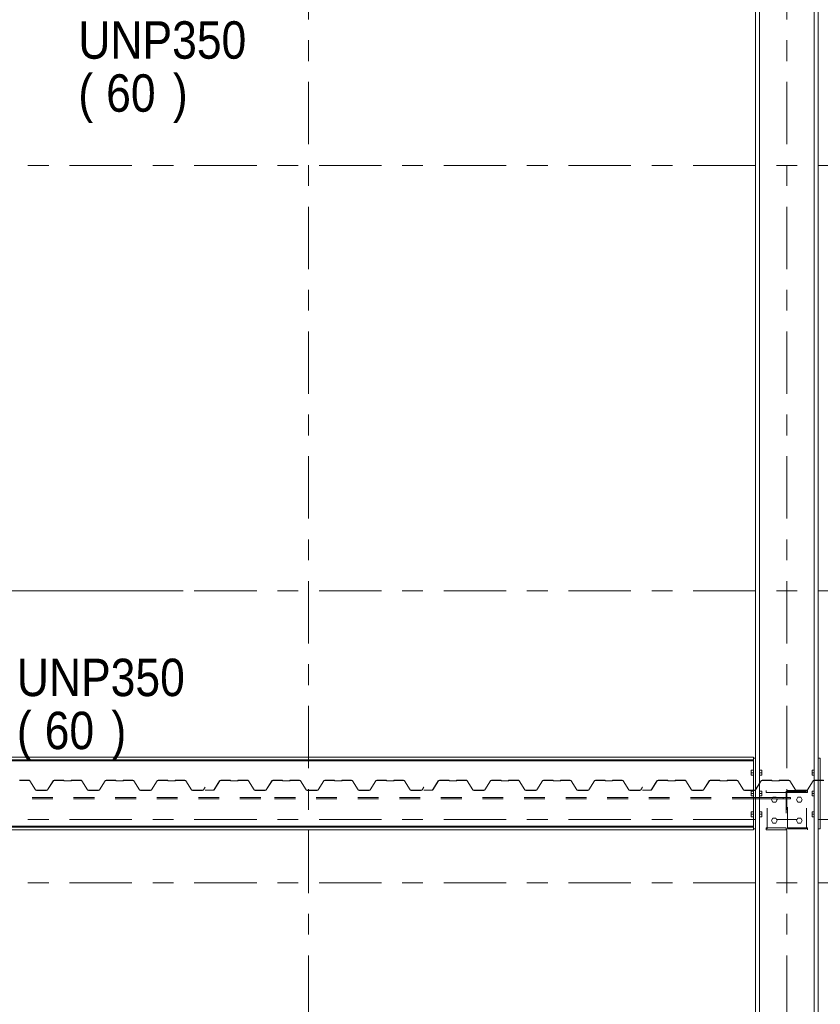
# Model space of a CAD drawing. Header units: millimetres. Extents: x -923 to -82, y -1402 to -808.
# Tile 34 of 109: x -649 to -611, y -1266 to -1219. Entities that reach past the tile are written whole.
import ezdxf

# ---------------------------------------------------------------- set-up
doc = ezdxf.new("R2010")
doc.units = ezdxf.units.MM
for name, pattern in [('XKITLINE00', [0]), ('XKITLINE01', [4, 1, -1, 1, -1]), ('XKITLINE03', [6, 3, -1, 1, -1])]:
    doc.linetypes.add(name, pattern=pattern)
for name, color, linetype, lineweight in [('Bout', 3, 'Continuous', 0), ('Onderdeel', 2, 'Continuous', 0), ('Onderdeel label', 2, 'Continuous', 0), ('Stramien', 4, 'Continuous', 0)]:
    doc.layers.add(name, color=color, linetype=linetype, lineweight=lineweight)
doc.styles.add('ARIAL', font='arial.ttf')

msp = doc.modelspace()

# ---------------------------------------------------------------- linework, layer by layer
at = {"layer": 'Bout', "linetype": 'XKITLINE00', "lineweight": 0}
for p, q in [((-614.024, -1254.836), (-614.024, -1255.076)), ((-614.024, -1254.836), (-613.924, -1254.836)), ((-614.024, -1254.956), (-613.924, -1254.956)), ((-613.824, -1254.876), (-613.814, -1254.876)), ((-613.624, -1254.836), (-613.524, -1254.836)), ((-613.624, -1254.956), (-613.524, -1254.956)), ((-613.524, -1254.836), (-613.524, -1255.076)), ((-611.104, -1254.836), (-611.004, -1254.836)), ((-611.104, -1254.836), (-611.104, -1255.076)), ((-611.104, -1254.956), (-611.004, -1254.956)), ((-610.814, -1254.876), (-610.804, -1254.876)), ((-614.024, -1255.076), (-613.924, -1255.076)), ((-613.824, -1255.036), (-613.814, -1255.036)), ((-613.624, -1255.076), (-613.524, -1255.076)), ((-611.104, -1255.076), (-611.004, -1255.076)), ((-610.814, -1255.036), (-610.804, -1255.036)), ((-614.024, -1255.836), (-614.024, -1256.076)), ((-614.024, -1255.836), (-613.924, -1255.836)), ((-613.824, -1255.876), (-613.814, -1255.876)), ((-613.624, -1255.836), (-613.524, -1255.836)), ((-613.524, -1255.836), (-613.524, -1256.076)), ((-611.104, -1255.836), (-611.004, -1255.836)), ((-611.104, -1255.836), (-611.104, -1256.076)), ((-610.814, -1255.876), (-610.804, -1255.876)), ((-614.024, -1255.956), (-613.924, -1255.956)), ((-614.024, -1256.076), (-613.924, -1256.076)), ((-613.824, -1256.036), (-613.814, -1256.036)), ((-613.624, -1255.956), (-613.524, -1255.956)), ((-613.624, -1256.076), (-613.524, -1256.076)), ((-613.053, -1256.256), (-612.984, -1256.136)), ((-612.984, -1256.376), (-613.053, -1256.256)), ((-612.984, -1256.136), (-612.845, -1256.136)), ((-612.845, -1256.376), (-612.984, -1256.376)), ((-612.833, -1256.156), (-612.845, -1256.136)), ((-612.776, -1256.256), (-612.845, -1256.376)), ((-612.776, -1256.256), (-612.805, -1256.206)), ((-611.853, -1256.256), (-611.784, -1256.136)), ((-611.784, -1256.376), (-611.853, -1256.256)), ((-611.784, -1256.136), (-611.645, -1256.136)), ((-611.645, -1256.376), (-611.784, -1256.376)), ((-611.645, -1256.136), (-611.576, -1256.256)), ((-611.576, -1256.256), (-611.645, -1256.376)), ((-611.104, -1255.956), (-611.004, -1255.956)), ((-611.104, -1256.076), (-611.004, -1256.076)), ((-610.814, -1256.036), (-610.804, -1256.036)), ((-614.024, -1256.836), (-614.024, -1257.076)), ((-614.024, -1256.836), (-613.924, -1256.836)), ((-613.824, -1256.876), (-613.814, -1256.876)), ((-613.624, -1256.836), (-613.524, -1256.836)), ((-613.524, -1256.836), (-613.524, -1257.076)), ((-611.104, -1256.836), (-611.004, -1256.836)), ((-611.104, -1256.836), (-611.104, -1257.076)), ((-610.814, -1256.876), (-610.804, -1256.876)), ((-614.024, -1256.956), (-613.924, -1256.956)), ((-614.024, -1257.076), (-613.924, -1257.076)), ((-613.824, -1257.036), (-613.814, -1257.036)), ((-613.624, -1256.956), (-613.524, -1256.956)), ((-613.624, -1257.076), (-613.524, -1257.076)), ((-613.053, -1257.256), (-612.984, -1257.136)), ((-612.984, -1257.376), (-613.053, -1257.256)), ((-612.984, -1257.136), (-612.845, -1257.136)), ((-612.845, -1257.136), (-612.776, -1257.256)), ((-612.776, -1257.256), (-612.845, -1257.376)), ((-611.853, -1257.256), (-611.784, -1257.136)), ((-611.784, -1257.376), (-611.853, -1257.256)), ((-611.784, -1257.136), (-611.645, -1257.136)), ((-611.645, -1257.136), (-611.576, -1257.256)), ((-611.576, -1257.256), (-611.645, -1257.376)), ((-611.104, -1256.956), (-611.004, -1256.956)), ((-611.104, -1257.076), (-611.004, -1257.076)), ((-610.814, -1257.036), (-610.804, -1257.036)), ((-612.845, -1257.376), (-612.984, -1257.376)), ((-611.645, -1257.376), (-611.784, -1257.376))]:
    msp.add_line(p, q, dxfattribs=at)
at = {"layer": 'Onderdeel', "linetype": 'XKITLINE00', "lineweight": 0}
for p, q in [((-613.814, -1296.806), (-613.814, -1215.706)), ((-613.624, -1215.706), (-613.624, -1296.806)), ((-611.004, -1296.806), (-611.004, -1215.706)), ((-610.814, -1215.706), (-610.814, -1296.806)), ((-613.924, -1254.206), (-660.704, -1254.206)), ((-660.704, -1254.341), (-613.924, -1254.341)), ((-660.704, -1254.384), (-613.924, -1254.384)), ((-613.924, -1254.206), (-613.924, -1254.256)), ((-613.924, -1257.656), (-613.924, -1254.256)), ((-613.924, -1254.256), (-613.824, -1254.256)), ((-613.824, -1257.656), (-613.824, -1254.256)), ((-610.804, -1257.656), (-610.804, -1254.256)), ((-610.704, -1254.256), (-610.804, -1254.256)), ((-610.704, -1257.656), (-610.704, -1254.256)), ((-610.804, -1255.321), (-610.814, -1255.321)), ((-610.804, -1255.33), (-610.814, -1255.33)), ((-613.814, -1255.76), (-613.824, -1255.775)), ((-613.818, -1255.779), (-613.824, -1255.785)), ((-613.818, -1255.779), (-613.814, -1255.773)), ((-613.924, -1256.156), (-613.952, -1256.156)), ((-613.924, -1256.206), (-613.952, -1256.206)), ((-613.814, -1256.156), (-613.824, -1256.156)), ((-613.814, -1256.206), (-613.824, -1256.206)), ((-612.995, -1256.156), (-613.109, -1256.156)), ((-613.024, -1256.206), (-613.109, -1256.206)), ((-612.341, -1256.156), (-612.905, -1256.156)), ((-612.341, -1256.206), (-612.905, -1256.206)), ((-612.491, -1256.206), (-612.491, -1256.156)), ((-660.704, -1257.528), (-613.924, -1257.528)), ((-660.704, -1257.571), (-613.924, -1257.571)), ((-660.704, -1257.706), (-613.924, -1257.706)), ((-613.924, -1257.656), (-613.824, -1257.656)), ((-613.924, -1257.656), (-613.924, -1257.706)), ((-610.704, -1257.656), (-610.804, -1257.656))]:
    msp.add_line(p, q, dxfattribs=at)
at = {"layer": 'Onderdeel', "linetype": 'XKITLINE01', "lineweight": 0}
for p, q in [((-613.924, -1254.256), (-613.924, -1257.656)), ((-648.764, -1255.321), (-649.227, -1255.321)), ((-649.227, -1255.329), (-648.764, -1255.329)), ((-648.74, -1255.328), (-648.764, -1255.321)), ((-648.764, -1255.329), (-648.744, -1255.334)), ((-648.744, -1255.334), (-648.728, -1255.349)), ((-648.722, -1255.345), (-648.74, -1255.328)), ((-648.728, -1255.349), (-648.453, -1255.779)), ((-648.446, -1255.775), (-648.722, -1255.345)), ((-647.601, -1255.345), (-647.877, -1255.775)), ((-647.871, -1255.779), (-647.595, -1255.349)), ((-647.583, -1255.328), (-647.601, -1255.345)), ((-647.595, -1255.349), (-647.58, -1255.334)), ((-647.559, -1255.321), (-647.583, -1255.328)), ((-647.58, -1255.334), (-647.559, -1255.329)), ((-647.097, -1255.321), (-647.559, -1255.321)), ((-647.559, -1255.329), (-647.094, -1255.331)), ((-647.09, -1255.324), (-647.097, -1255.321)), ((-647.094, -1255.331), (-647.089, -1255.344)), ((-647.087, -1255.331), (-647.09, -1255.324)), ((-647.089, -1255.344), (-647.077, -1255.349)), ((-647.084, -1255.338), (-647.087, -1255.331)), ((-647.077, -1255.341), (-647.084, -1255.338)), ((-646.747, -1255.341), (-647.077, -1255.341)), ((-647.077, -1255.349), (-646.747, -1255.349)), ((-646.74, -1255.338), (-646.747, -1255.341)), ((-646.747, -1255.349), (-646.734, -1255.344)), ((-646.737, -1255.331), (-646.74, -1255.338)), ((-646.734, -1255.324), (-646.737, -1255.331)), ((-646.727, -1255.321), (-646.734, -1255.324)), ((-646.734, -1255.344), (-646.727, -1255.329)), ((-646.264, -1255.321), (-646.727, -1255.321)), ((-646.727, -1255.329), (-646.264, -1255.329)), ((-646.24, -1255.328), (-646.264, -1255.321)), ((-646.264, -1255.329), (-646.244, -1255.334)), ((-646.244, -1255.334), (-646.228, -1255.349)), ((-646.222, -1255.345), (-646.24, -1255.328)), ((-646.228, -1255.349), (-645.953, -1255.779)), ((-645.946, -1255.775), (-646.222, -1255.345)), ((-645.101, -1255.345), (-645.377, -1255.775)), ((-645.371, -1255.779), (-645.095, -1255.349)), ((-645.083, -1255.328), (-645.101, -1255.345)), ((-645.095, -1255.349), (-645.08, -1255.334)), ((-645.059, -1255.321), (-645.083, -1255.328)), ((-645.08, -1255.334), (-645.059, -1255.329)), ((-644.597, -1255.321), (-645.059, -1255.321)), ((-645.059, -1255.329), (-644.594, -1255.331)), ((-644.59, -1255.324), (-644.597, -1255.321)), ((-644.594, -1255.331), (-644.589, -1255.344)), ((-644.587, -1255.331), (-644.59, -1255.324)), ((-644.589, -1255.344), (-644.577, -1255.349)), ((-644.584, -1255.338), (-644.587, -1255.331)), ((-644.577, -1255.341), (-644.584, -1255.338)), ((-644.247, -1255.341), (-644.577, -1255.341)), ((-644.577, -1255.349), (-644.247, -1255.349)), ((-644.24, -1255.338), (-644.247, -1255.341)), ((-644.247, -1255.349), (-644.234, -1255.344)), ((-644.237, -1255.331), (-644.24, -1255.338)), ((-644.234, -1255.324), (-644.237, -1255.331)), ((-644.227, -1255.321), (-644.234, -1255.324)), ((-644.234, -1255.344), (-644.227, -1255.329)), ((-643.764, -1255.321), (-644.227, -1255.321)), ((-644.227, -1255.329), (-643.764, -1255.329)), ((-643.74, -1255.328), (-643.764, -1255.321)), ((-643.764, -1255.329), (-643.744, -1255.334)), ((-643.744, -1255.334), (-643.728, -1255.349)), ((-643.722, -1255.345), (-643.74, -1255.328)), ((-643.728, -1255.349), (-643.453, -1255.779)), ((-643.446, -1255.775), (-643.722, -1255.345)), ((-642.601, -1255.345), (-642.877, -1255.775)), ((-642.871, -1255.779), (-642.595, -1255.349)), ((-642.583, -1255.328), (-642.601, -1255.345)), ((-642.595, -1255.349), (-642.58, -1255.334)), ((-642.559, -1255.321), (-642.583, -1255.328)), ((-642.58, -1255.334), (-642.559, -1255.329)), ((-642.097, -1255.321), (-642.559, -1255.321)), ((-642.559, -1255.329), (-642.094, -1255.331)), ((-642.09, -1255.324), (-642.097, -1255.321)), ((-642.094, -1255.331), (-642.089, -1255.344)), ((-642.087, -1255.331), (-642.09, -1255.324)), ((-642.089, -1255.344), (-642.077, -1255.349)), ((-642.084, -1255.338), (-642.087, -1255.331)), ((-642.077, -1255.341), (-642.084, -1255.338)), ((-641.747, -1255.341), (-642.077, -1255.341)), ((-642.077, -1255.349), (-641.747, -1255.349)), ((-641.74, -1255.338), (-641.747, -1255.341)), ((-641.747, -1255.349), (-641.734, -1255.344)), ((-641.737, -1255.331), (-641.74, -1255.338)), ((-641.734, -1255.324), (-641.737, -1255.331)), ((-641.727, -1255.321), (-641.734, -1255.324)), ((-641.734, -1255.344), (-641.727, -1255.329)), ((-641.264, -1255.321), (-641.727, -1255.321)), ((-641.727, -1255.329), (-641.264, -1255.329)), ((-641.24, -1255.328), (-641.264, -1255.321)), ((-641.264, -1255.329), (-641.244, -1255.334)), ((-641.244, -1255.334), (-641.228, -1255.349)), ((-641.222, -1255.345), (-641.24, -1255.328)), ((-641.228, -1255.349), (-640.953, -1255.779)), ((-640.946, -1255.775), (-641.222, -1255.345)), ((-639.595, -1255.349), (-639.863, -1255.768)), ((-639.857, -1255.772), (-639.589, -1255.353)), ((-639.574, -1255.329), (-639.595, -1255.349)), ((-639.589, -1255.353), (-639.57, -1255.335)), ((-639.546, -1255.321), (-639.574, -1255.329)), ((-639.57, -1255.335), (-639.546, -1255.329)), ((-639.079, -1255.321), (-639.546, -1255.321)), ((-639.546, -1255.329), (-639.077, -1255.331)), ((-639.072, -1255.324), (-639.079, -1255.321)), ((-639.077, -1255.331), (-639.071, -1255.344)), ((-639.069, -1255.331), (-639.072, -1255.324)), ((-639.071, -1255.344), (-639.059, -1255.349)), ((-639.066, -1255.338), (-639.069, -1255.331)), ((-639.059, -1255.341), (-639.066, -1255.338)), ((-638.729, -1255.341), (-639.059, -1255.341)), ((-639.059, -1255.349), (-638.729, -1255.349)), ((-638.722, -1255.338), (-638.729, -1255.341)), ((-638.729, -1255.349), (-638.717, -1255.344)), ((-638.719, -1255.331), (-638.722, -1255.338)), ((-638.716, -1255.324), (-638.719, -1255.331)), ((-638.717, -1255.344), (-638.709, -1255.329)), ((-638.709, -1255.321), (-638.716, -1255.324)), ((-638.247, -1255.321), (-638.709, -1255.321)), ((-638.709, -1255.329), (-638.247, -1255.329)), ((-638.223, -1255.328), (-638.247, -1255.321)), ((-638.247, -1255.329), (-638.226, -1255.334)), ((-638.226, -1255.334), (-638.211, -1255.349)), ((-638.204, -1255.345), (-638.223, -1255.328)), ((-638.211, -1255.349), (-637.935, -1255.779)), ((-637.929, -1255.775), (-638.204, -1255.345)), ((-637.084, -1255.345), (-637.359, -1255.775)), ((-637.353, -1255.779), (-637.077, -1255.349)), ((-637.066, -1255.328), (-637.084, -1255.345)), ((-637.077, -1255.349), (-637.062, -1255.334)), ((-637.041, -1255.321), (-637.066, -1255.328)), ((-637.062, -1255.334), (-637.041, -1255.329)), ((-636.579, -1255.321), (-637.041, -1255.321)), ((-637.041, -1255.329), (-636.577, -1255.331)), ((-636.572, -1255.324), (-636.579, -1255.321)), ((-636.577, -1255.331), (-636.571, -1255.344)), ((-636.569, -1255.331), (-636.572, -1255.324)), ((-636.571, -1255.344), (-636.559, -1255.349)), ((-636.566, -1255.338), (-636.569, -1255.331)), ((-636.559, -1255.341), (-636.566, -1255.338)), ((-636.229, -1255.341), (-636.559, -1255.341)), ((-636.559, -1255.349), (-636.229, -1255.349)), ((-636.222, -1255.338), (-636.229, -1255.341)), ((-636.229, -1255.349), (-636.217, -1255.344)), ((-636.219, -1255.331), (-636.222, -1255.338)), ((-636.216, -1255.324), (-636.219, -1255.331)), ((-636.217, -1255.344), (-636.209, -1255.329)), ((-636.209, -1255.321), (-636.216, -1255.324)), ((-635.747, -1255.321), (-636.209, -1255.321)), ((-636.209, -1255.329), (-635.747, -1255.329)), ((-635.723, -1255.328), (-635.747, -1255.321)), ((-635.747, -1255.329), (-635.726, -1255.334)), ((-635.726, -1255.334), (-635.711, -1255.349)), ((-635.704, -1255.345), (-635.723, -1255.328)), ((-635.711, -1255.349), (-635.435, -1255.779)), ((-635.429, -1255.775), (-635.704, -1255.345)), ((-634.584, -1255.345), (-634.859, -1255.775)), ((-634.853, -1255.779), (-634.577, -1255.349)), ((-634.566, -1255.328), (-634.584, -1255.345)), ((-634.577, -1255.349), (-634.562, -1255.334)), ((-634.541, -1255.321), (-634.566, -1255.328)), ((-634.562, -1255.334), (-634.541, -1255.329)), ((-634.079, -1255.321), (-634.541, -1255.321)), ((-634.541, -1255.329), (-634.077, -1255.331)), ((-634.072, -1255.324), (-634.079, -1255.321)), ((-634.077, -1255.331), (-634.071, -1255.344)), ((-634.069, -1255.331), (-634.072, -1255.324)), ((-634.071, -1255.344), (-634.059, -1255.349)), ((-634.066, -1255.338), (-634.069, -1255.331)), ((-634.059, -1255.341), (-634.066, -1255.338)), ((-633.729, -1255.341), (-634.059, -1255.341)), ((-634.059, -1255.349), (-633.729, -1255.349)), ((-633.722, -1255.338), (-633.729, -1255.341)), ((-633.729, -1255.349), (-633.717, -1255.344)), ((-633.719, -1255.331), (-633.722, -1255.338)), ((-633.716, -1255.324), (-633.719, -1255.331)), ((-633.717, -1255.344), (-633.709, -1255.329)), ((-633.709, -1255.321), (-633.716, -1255.324)), ((-633.247, -1255.321), (-633.709, -1255.321)), ((-633.709, -1255.329), (-633.247, -1255.329)), ((-633.223, -1255.328), (-633.247, -1255.321)), ((-633.247, -1255.329), (-633.226, -1255.334)), ((-633.226, -1255.334), (-633.211, -1255.349)), ((-633.204, -1255.345), (-633.223, -1255.328)), ((-633.211, -1255.349), (-632.935, -1255.779)), ((-632.929, -1255.775), (-633.204, -1255.345)), ((-632.084, -1255.345), (-632.359, -1255.775)), ((-632.353, -1255.779), (-632.077, -1255.349)), ((-632.066, -1255.328), (-632.084, -1255.345)), ((-632.077, -1255.349), (-632.062, -1255.334)), ((-632.041, -1255.321), (-632.066, -1255.328)), ((-632.062, -1255.334), (-632.041, -1255.329)), ((-631.579, -1255.321), (-632.041, -1255.321)), ((-632.041, -1255.329), (-631.577, -1255.331)), ((-631.572, -1255.324), (-631.579, -1255.321)), ((-631.577, -1255.331), (-631.571, -1255.344)), ((-631.569, -1255.331), (-631.572, -1255.324)), ((-631.571, -1255.344), (-631.559, -1255.349)), ((-631.566, -1255.338), (-631.569, -1255.331)), ((-631.559, -1255.341), (-631.566, -1255.338)), ((-631.229, -1255.341), (-631.559, -1255.341)), ((-631.559, -1255.349), (-631.229, -1255.349)), ((-631.222, -1255.338), (-631.229, -1255.341)), ((-631.229, -1255.349), (-631.217, -1255.344)), ((-631.219, -1255.331), (-631.222, -1255.338)), ((-631.216, -1255.324), (-631.219, -1255.331)), ((-631.217, -1255.344), (-631.209, -1255.329)), ((-631.209, -1255.321), (-631.216, -1255.324)), ((-630.747, -1255.321), (-631.209, -1255.321)), ((-631.209, -1255.329), (-630.747, -1255.329)), ((-630.723, -1255.328), (-630.747, -1255.321)), ((-630.747, -1255.329), (-630.726, -1255.334)), ((-630.726, -1255.334), (-630.711, -1255.349)), ((-630.704, -1255.345), (-630.723, -1255.328)), ((-630.711, -1255.349), (-630.435, -1255.779)), ((-630.429, -1255.775), (-630.704, -1255.345)), ((-629.078, -1255.349), (-629.346, -1255.768)), ((-629.339, -1255.772), (-629.071, -1255.353)), ((-629.057, -1255.329), (-629.078, -1255.349)), ((-629.071, -1255.353), (-629.053, -1255.335)), ((-629.029, -1255.321), (-629.057, -1255.329)), ((-629.053, -1255.335), (-629.029, -1255.329)), ((-628.562, -1255.321), (-629.029, -1255.321)), ((-629.029, -1255.329), (-628.559, -1255.331)), ((-628.555, -1255.324), (-628.562, -1255.321)), ((-628.559, -1255.331), (-628.554, -1255.344)), ((-628.552, -1255.331), (-628.555, -1255.324)), ((-628.554, -1255.344), (-628.542, -1255.349)), ((-628.549, -1255.338), (-628.552, -1255.331)), ((-628.542, -1255.341), (-628.549, -1255.338)), ((-628.212, -1255.341), (-628.542, -1255.341)), ((-628.542, -1255.349), (-628.212, -1255.349)), ((-628.205, -1255.338), (-628.212, -1255.341)), ((-628.212, -1255.349), (-628.199, -1255.344)), ((-628.202, -1255.331), (-628.205, -1255.338)), ((-628.199, -1255.324), (-628.202, -1255.331)), ((-628.192, -1255.321), (-628.199, -1255.324)), ((-628.199, -1255.344), (-628.192, -1255.329)), ((-627.729, -1255.321), (-628.192, -1255.321)), ((-628.192, -1255.329), (-627.729, -1255.329)), ((-627.705, -1255.328), (-627.729, -1255.321)), ((-627.729, -1255.329), (-627.709, -1255.334)), ((-627.709, -1255.334), (-627.693, -1255.349)), ((-627.687, -1255.345), (-627.705, -1255.328)), ((-627.693, -1255.349), (-627.418, -1255.779)), ((-627.411, -1255.775), (-627.687, -1255.345)), ((-626.566, -1255.345), (-626.842, -1255.775)), ((-626.836, -1255.779), (-626.56, -1255.349)), ((-626.548, -1255.328), (-626.566, -1255.345)), ((-626.56, -1255.349), (-626.545, -1255.334)), ((-626.524, -1255.321), (-626.548, -1255.328)), ((-626.545, -1255.334), (-626.524, -1255.329)), ((-626.062, -1255.321), (-626.524, -1255.321)), ((-626.524, -1255.329), (-626.059, -1255.331)), ((-626.055, -1255.324), (-626.062, -1255.321)), ((-626.059, -1255.331), (-626.054, -1255.344)), ((-626.052, -1255.331), (-626.055, -1255.324)), ((-626.054, -1255.344), (-626.042, -1255.349)), ((-626.049, -1255.338), (-626.052, -1255.331)), ((-626.042, -1255.341), (-626.049, -1255.338)), ((-625.712, -1255.341), (-626.042, -1255.341)), ((-626.042, -1255.349), (-625.712, -1255.349)), ((-625.705, -1255.338), (-625.712, -1255.341)), ((-625.712, -1255.349), (-625.699, -1255.344)), ((-625.702, -1255.331), (-625.705, -1255.338)), ((-625.699, -1255.324), (-625.702, -1255.331)), ((-625.692, -1255.321), (-625.699, -1255.324)), ((-625.699, -1255.344), (-625.692, -1255.329)), ((-625.229, -1255.321), (-625.692, -1255.321)), ((-625.692, -1255.329), (-625.229, -1255.329)), ((-625.205, -1255.328), (-625.229, -1255.321)), ((-625.229, -1255.329), (-625.209, -1255.334)), ((-625.209, -1255.334), (-625.193, -1255.349)), ((-625.187, -1255.345), (-625.205, -1255.328)), ((-625.193, -1255.349), (-624.918, -1255.779)), ((-624.911, -1255.775), (-625.187, -1255.345)), ((-624.066, -1255.345), (-624.342, -1255.775)), ((-624.336, -1255.779), (-624.06, -1255.349)), ((-624.048, -1255.328), (-624.066, -1255.345)), ((-624.06, -1255.349), (-624.045, -1255.334)), ((-624.024, -1255.321), (-624.048, -1255.328)), ((-624.045, -1255.334), (-624.024, -1255.329)), ((-623.562, -1255.321), (-624.024, -1255.321)), ((-624.024, -1255.329), (-623.559, -1255.331)), ((-623.555, -1255.324), (-623.562, -1255.321)), ((-623.559, -1255.331), (-623.554, -1255.344)), ((-623.552, -1255.331), (-623.555, -1255.324)), ((-623.554, -1255.344), (-623.542, -1255.349)), ((-623.549, -1255.338), (-623.552, -1255.331)), ((-623.542, -1255.341), (-623.549, -1255.338)), ((-623.212, -1255.341), (-623.542, -1255.341)), ((-623.542, -1255.349), (-623.212, -1255.349)), ((-623.205, -1255.338), (-623.212, -1255.341)), ((-623.212, -1255.349), (-623.199, -1255.344)), ((-623.202, -1255.331), (-623.205, -1255.338)), ((-623.199, -1255.324), (-623.202, -1255.331)), ((-623.192, -1255.321), (-623.199, -1255.324)), ((-623.199, -1255.344), (-623.192, -1255.329)), ((-622.729, -1255.321), (-623.192, -1255.321)), ((-623.192, -1255.329), (-622.729, -1255.329)), ((-622.705, -1255.328), (-622.729, -1255.321)), ((-622.729, -1255.329), (-622.709, -1255.334)), ((-622.709, -1255.334), (-622.693, -1255.349)), ((-622.687, -1255.345), (-622.705, -1255.328)), ((-622.693, -1255.349), (-622.418, -1255.779)), ((-622.411, -1255.775), (-622.687, -1255.345)), ((-621.566, -1255.345), (-621.842, -1255.775)), ((-621.836, -1255.779), (-621.56, -1255.349)), ((-621.548, -1255.328), (-621.566, -1255.345)), ((-621.56, -1255.349), (-621.545, -1255.334)), ((-621.524, -1255.321), (-621.548, -1255.328)), ((-621.545, -1255.334), (-621.524, -1255.329)), ((-621.062, -1255.321), (-621.524, -1255.321)), ((-621.524, -1255.329), (-621.059, -1255.331)), ((-621.055, -1255.324), (-621.062, -1255.321)), ((-621.059, -1255.331), (-621.054, -1255.344)), ((-621.052, -1255.331), (-621.055, -1255.324)), ((-621.054, -1255.344), (-621.042, -1255.349)), ((-621.049, -1255.338), (-621.052, -1255.331)), ((-621.042, -1255.341), (-621.049, -1255.338)), ((-620.712, -1255.341), (-621.042, -1255.341)), ((-621.042, -1255.349), (-620.712, -1255.349)), ((-620.705, -1255.338), (-620.712, -1255.341)), ((-620.712, -1255.349), (-620.699, -1255.344)), ((-620.702, -1255.331), (-620.705, -1255.338)), ((-620.699, -1255.324), (-620.702, -1255.331)), ((-620.692, -1255.321), (-620.699, -1255.324)), ((-620.699, -1255.344), (-620.692, -1255.329)), ((-620.229, -1255.321), (-620.692, -1255.321)), ((-620.692, -1255.329), (-620.229, -1255.329)), ((-620.205, -1255.328), (-620.229, -1255.321)), ((-620.229, -1255.329), (-620.209, -1255.334)), ((-620.209, -1255.334), (-620.193, -1255.349)), ((-620.187, -1255.345), (-620.205, -1255.328)), ((-620.193, -1255.349), (-619.918, -1255.779)), ((-619.911, -1255.775), (-620.187, -1255.345)), ((-618.56, -1255.349), (-618.828, -1255.768)), ((-618.822, -1255.772), (-618.554, -1255.353)), ((-618.539, -1255.329), (-618.56, -1255.349)), ((-618.554, -1255.353), (-618.535, -1255.335)), ((-618.511, -1255.321), (-618.539, -1255.329)), ((-618.535, -1255.335), (-618.511, -1255.329)), ((-618.044, -1255.321), (-618.511, -1255.321)), ((-618.511, -1255.329), (-618.042, -1255.331)), ((-618.037, -1255.324), (-618.044, -1255.321)), ((-618.042, -1255.331), (-618.036, -1255.344)), ((-618.034, -1255.331), (-618.037, -1255.324)), ((-618.036, -1255.344), (-618.024, -1255.349)), ((-618.031, -1255.338), (-618.034, -1255.331)), ((-618.024, -1255.341), (-618.031, -1255.338)), ((-617.694, -1255.341), (-618.024, -1255.341)), ((-618.024, -1255.349), (-617.694, -1255.349)), ((-617.687, -1255.338), (-617.694, -1255.341)), ((-617.694, -1255.349), (-617.682, -1255.344)), ((-617.684, -1255.331), (-617.687, -1255.338)), ((-617.681, -1255.324), (-617.684, -1255.331)), ((-617.682, -1255.344), (-617.674, -1255.329)), ((-617.674, -1255.321), (-617.681, -1255.324)), ((-617.212, -1255.321), (-617.674, -1255.321)), ((-617.674, -1255.329), (-617.212, -1255.329)), ((-617.188, -1255.328), (-617.212, -1255.321)), ((-617.212, -1255.329), (-617.191, -1255.334)), ((-617.191, -1255.334), (-617.176, -1255.349)), ((-617.169, -1255.345), (-617.188, -1255.328)), ((-617.176, -1255.349), (-616.9, -1255.779)), ((-616.894, -1255.775), (-617.169, -1255.345)), ((-616.049, -1255.345), (-616.324, -1255.775)), ((-616.318, -1255.779), (-616.042, -1255.349)), ((-616.031, -1255.328), (-616.049, -1255.345)), ((-616.042, -1255.349), (-616.027, -1255.334)), ((-616.006, -1255.321), (-616.031, -1255.328)), ((-616.027, -1255.334), (-616.006, -1255.329)), ((-615.544, -1255.321), (-616.006, -1255.321)), ((-616.006, -1255.329), (-615.542, -1255.331)), ((-615.537, -1255.324), (-615.544, -1255.321)), ((-615.542, -1255.331), (-615.536, -1255.344)), ((-615.534, -1255.331), (-615.537, -1255.324)), ((-615.536, -1255.344), (-615.524, -1255.349)), ((-615.531, -1255.338), (-615.534, -1255.331)), ((-615.524, -1255.341), (-615.531, -1255.338)), ((-615.194, -1255.341), (-615.524, -1255.341)), ((-615.524, -1255.349), (-615.194, -1255.349)), ((-615.187, -1255.338), (-615.194, -1255.341)), ((-615.194, -1255.349), (-615.182, -1255.344)), ((-615.184, -1255.331), (-615.187, -1255.338)), ((-615.181, -1255.324), (-615.184, -1255.331)), ((-615.182, -1255.344), (-615.174, -1255.329)), ((-615.174, -1255.321), (-615.181, -1255.324)), ((-614.712, -1255.321), (-615.174, -1255.321)), ((-615.174, -1255.329), (-614.712, -1255.329)), ((-614.688, -1255.328), (-614.712, -1255.321)), ((-614.712, -1255.329), (-614.691, -1255.334)), ((-614.691, -1255.334), (-614.676, -1255.349)), ((-614.669, -1255.345), (-614.688, -1255.328)), ((-614.676, -1255.349), (-614.4, -1255.779)), ((-614.394, -1255.775), (-614.669, -1255.345)), ((-613.549, -1255.345), (-613.814, -1255.76)), ((-613.814, -1255.773), (-613.542, -1255.349)), ((-613.531, -1255.328), (-613.549, -1255.345)), ((-613.542, -1255.349), (-613.527, -1255.334)), ((-613.506, -1255.321), (-613.531, -1255.328)), ((-613.527, -1255.334), (-613.506, -1255.329)), ((-613.044, -1255.321), (-613.506, -1255.321)), ((-613.506, -1255.329), (-613.042, -1255.331)), ((-613.037, -1255.324), (-613.044, -1255.321)), ((-613.042, -1255.331), (-613.036, -1255.344)), ((-613.034, -1255.331), (-613.037, -1255.324)), ((-613.036, -1255.344), (-613.024, -1255.349)), ((-613.031, -1255.338), (-613.034, -1255.331)), ((-613.024, -1255.341), (-613.031, -1255.338)), ((-612.694, -1255.341), (-613.024, -1255.341)), ((-613.024, -1255.349), (-612.694, -1255.349)), ((-612.687, -1255.338), (-612.694, -1255.341)), ((-612.694, -1255.349), (-612.682, -1255.344)), ((-612.684, -1255.331), (-612.687, -1255.338)), ((-612.681, -1255.324), (-612.684, -1255.331)), ((-612.682, -1255.344), (-612.674, -1255.329)), ((-612.674, -1255.321), (-612.681, -1255.324)), ((-612.212, -1255.321), (-612.674, -1255.321)), ((-612.674, -1255.329), (-612.212, -1255.329)), ((-612.188, -1255.328), (-612.212, -1255.321)), ((-612.212, -1255.329), (-612.191, -1255.334)), ((-612.191, -1255.334), (-612.176, -1255.349)), ((-612.169, -1255.345), (-612.188, -1255.328)), ((-612.176, -1255.349), (-611.9, -1255.779)), ((-611.894, -1255.775), (-612.169, -1255.345)), ((-611.049, -1255.345), (-611.324, -1255.775)), ((-611.318, -1255.779), (-611.042, -1255.349)), ((-611.031, -1255.328), (-611.049, -1255.345)), ((-611.042, -1255.349), (-611.027, -1255.334)), ((-611.006, -1255.321), (-611.031, -1255.328)), ((-611.027, -1255.334), (-611.006, -1255.329)), ((-610.814, -1255.321), (-611.006, -1255.321)), ((-610.814, -1255.33), (-611.006, -1255.329)), ((-610.804, -1255.321), (-610.544, -1255.321)), ((-610.542, -1255.331), (-610.804, -1255.33)), ((-648.453, -1255.779), (-648.432, -1255.799)), ((-648.428, -1255.793), (-648.446, -1255.775)), ((-648.432, -1255.799), (-648.404, -1255.806)), ((-648.404, -1255.799), (-648.428, -1255.793)), ((-647.919, -1255.799), (-648.404, -1255.799)), ((-648.404, -1255.806), (-647.919, -1255.806)), ((-647.895, -1255.793), (-647.919, -1255.799)), ((-647.919, -1255.806), (-647.891, -1255.799)), ((-647.877, -1255.775), (-647.895, -1255.793)), ((-647.891, -1255.799), (-647.871, -1255.779)), ((-645.953, -1255.779), (-645.932, -1255.799)), ((-645.928, -1255.793), (-645.946, -1255.775)), ((-645.932, -1255.799), (-645.904, -1255.806)), ((-645.904, -1255.799), (-645.928, -1255.793)), ((-645.419, -1255.799), (-645.904, -1255.799)), ((-645.904, -1255.806), (-645.419, -1255.806)), ((-645.395, -1255.793), (-645.419, -1255.799)), ((-645.419, -1255.806), (-645.391, -1255.799)), ((-645.377, -1255.775), (-645.395, -1255.793)), ((-645.391, -1255.799), (-645.371, -1255.779)), ((-643.453, -1255.779), (-643.432, -1255.799)), ((-643.428, -1255.793), (-643.446, -1255.775)), ((-643.432, -1255.799), (-643.404, -1255.806)), ((-643.404, -1255.799), (-643.428, -1255.793)), ((-642.919, -1255.799), (-643.404, -1255.799)), ((-643.404, -1255.806), (-642.919, -1255.806)), ((-642.895, -1255.793), (-642.919, -1255.799)), ((-642.919, -1255.806), (-642.891, -1255.799)), ((-642.877, -1255.775), (-642.895, -1255.793)), ((-642.891, -1255.799), (-642.871, -1255.779)), ((-640.953, -1255.779), (-640.932, -1255.799)), ((-640.928, -1255.793), (-640.946, -1255.775)), ((-640.932, -1255.799), (-640.904, -1255.806)), ((-640.904, -1255.799), (-640.928, -1255.793)), ((-640.419, -1255.799), (-640.904, -1255.799)), ((-640.904, -1255.806), (-640.419, -1255.806)), ((-640.395, -1255.793), (-640.419, -1255.799)), ((-640.419, -1255.806), (-640.391, -1255.799)), ((-640.377, -1255.775), (-640.395, -1255.793)), ((-640.391, -1255.799), (-640.371, -1255.779)), ((-640.3, -1255.652), (-640.377, -1255.775)), ((-640.371, -1255.779), (-640.294, -1255.656)), ((-640.294, -1255.656), (-640.3, -1255.652)), ((-639.906, -1255.791), (-640.294, -1255.791)), ((-640.294, -1255.791), (-640.294, -1255.799)), ((-640.294, -1255.799), (-639.906, -1255.799)), ((-639.882, -1255.785), (-639.906, -1255.791)), ((-639.906, -1255.799), (-639.878, -1255.792)), ((-639.863, -1255.768), (-639.882, -1255.785)), ((-639.878, -1255.792), (-639.857, -1255.772)), ((-637.935, -1255.779), (-637.914, -1255.799)), ((-637.911, -1255.793), (-637.929, -1255.775)), ((-637.914, -1255.799), (-637.886, -1255.806)), ((-637.886, -1255.799), (-637.911, -1255.793)), ((-637.402, -1255.799), (-637.886, -1255.799)), ((-637.886, -1255.806), (-637.402, -1255.806)), ((-637.378, -1255.793), (-637.402, -1255.799)), ((-637.402, -1255.806), (-637.374, -1255.799)), ((-637.359, -1255.775), (-637.378, -1255.793)), ((-637.374, -1255.799), (-637.353, -1255.779)), ((-635.435, -1255.779), (-635.414, -1255.799)), ((-635.411, -1255.793), (-635.429, -1255.775)), ((-635.414, -1255.799), (-635.386, -1255.806)), ((-635.386, -1255.799), (-635.411, -1255.793)), ((-634.902, -1255.799), (-635.386, -1255.799)), ((-635.386, -1255.806), (-634.902, -1255.806)), ((-634.878, -1255.793), (-634.902, -1255.799)), ((-634.902, -1255.806), (-634.874, -1255.799)), ((-634.859, -1255.775), (-634.878, -1255.793)), ((-634.874, -1255.799), (-634.853, -1255.779)), ((-632.935, -1255.779), (-632.914, -1255.799)), ((-632.911, -1255.793), (-632.929, -1255.775)), ((-632.914, -1255.799), (-632.886, -1255.806)), ((-632.886, -1255.799), (-632.911, -1255.793)), ((-632.402, -1255.799), (-632.886, -1255.799)), ((-632.886, -1255.806), (-632.402, -1255.806)), ((-632.378, -1255.793), (-632.402, -1255.799)), ((-632.402, -1255.806), (-632.374, -1255.799)), ((-632.359, -1255.775), (-632.378, -1255.793)), ((-632.374, -1255.799), (-632.353, -1255.779)), ((-630.435, -1255.779), (-630.414, -1255.799)), ((-630.411, -1255.793), (-630.429, -1255.775)), ((-630.414, -1255.799), (-630.386, -1255.806)), ((-630.386, -1255.799), (-630.411, -1255.793)), ((-629.902, -1255.799), (-630.386, -1255.799)), ((-630.386, -1255.806), (-629.902, -1255.806)), ((-629.878, -1255.793), (-629.902, -1255.799)), ((-629.902, -1255.806), (-629.874, -1255.799)), ((-629.859, -1255.775), (-629.878, -1255.793)), ((-629.874, -1255.799), (-629.853, -1255.779)), ((-629.783, -1255.652), (-629.859, -1255.775)), ((-629.853, -1255.779), (-629.777, -1255.656)), ((-629.777, -1255.656), (-629.783, -1255.652)), ((-629.388, -1255.791), (-629.777, -1255.791)), ((-629.777, -1255.791), (-629.777, -1255.799)), ((-629.777, -1255.799), (-629.388, -1255.799)), ((-629.364, -1255.785), (-629.388, -1255.791)), ((-629.388, -1255.799), (-629.36, -1255.792)), ((-629.346, -1255.768), (-629.364, -1255.785)), ((-629.36, -1255.792), (-629.339, -1255.772)), ((-627.418, -1255.779), (-627.397, -1255.799)), ((-627.393, -1255.793), (-627.411, -1255.775)), ((-627.397, -1255.799), (-627.369, -1255.806)), ((-627.369, -1255.799), (-627.393, -1255.793)), ((-626.884, -1255.799), (-627.369, -1255.799)), ((-627.369, -1255.806), (-626.884, -1255.806)), ((-626.86, -1255.793), (-626.884, -1255.799)), ((-626.884, -1255.806), (-626.856, -1255.799)), ((-626.842, -1255.775), (-626.86, -1255.793)), ((-626.856, -1255.799), (-626.836, -1255.779)), ((-624.918, -1255.779), (-624.897, -1255.799)), ((-624.893, -1255.793), (-624.911, -1255.775)), ((-624.897, -1255.799), (-624.869, -1255.806)), ((-624.869, -1255.799), (-624.893, -1255.793)), ((-624.384, -1255.799), (-624.869, -1255.799)), ((-624.869, -1255.806), (-624.384, -1255.806)), ((-624.36, -1255.793), (-624.384, -1255.799)), ((-624.384, -1255.806), (-624.356, -1255.799)), ((-624.342, -1255.775), (-624.36, -1255.793)), ((-624.356, -1255.799), (-624.336, -1255.779)), ((-622.418, -1255.779), (-622.397, -1255.799)), ((-622.393, -1255.793), (-622.411, -1255.775)), ((-622.397, -1255.799), (-622.369, -1255.806)), ((-622.369, -1255.799), (-622.393, -1255.793)), ((-621.884, -1255.799), (-622.369, -1255.799)), ((-622.369, -1255.806), (-621.884, -1255.806)), ((-621.86, -1255.793), (-621.884, -1255.799)), ((-621.884, -1255.806), (-621.856, -1255.799)), ((-621.842, -1255.775), (-621.86, -1255.793)), ((-621.856, -1255.799), (-621.836, -1255.779)), ((-619.918, -1255.779), (-619.897, -1255.799)), ((-619.893, -1255.793), (-619.911, -1255.775)), ((-619.897, -1255.799), (-619.869, -1255.806)), ((-619.869, -1255.799), (-619.893, -1255.793)), ((-619.384, -1255.799), (-619.869, -1255.799)), ((-619.869, -1255.806), (-619.384, -1255.806)), ((-619.36, -1255.793), (-619.384, -1255.799)), ((-619.384, -1255.806), (-619.356, -1255.799)), ((-619.342, -1255.775), (-619.36, -1255.793)), ((-619.356, -1255.799), (-619.336, -1255.779)), ((-619.265, -1255.652), (-619.342, -1255.775)), ((-619.336, -1255.779), (-619.259, -1255.656)), ((-619.259, -1255.656), (-619.265, -1255.652)), ((-618.871, -1255.791), (-619.259, -1255.791)), ((-619.259, -1255.791), (-619.259, -1255.799)), ((-619.259, -1255.799), (-618.871, -1255.799)), ((-618.847, -1255.785), (-618.871, -1255.791)), ((-618.871, -1255.799), (-618.843, -1255.792)), ((-618.828, -1255.768), (-618.847, -1255.785)), ((-618.843, -1255.792), (-618.822, -1255.772)), ((-616.9, -1255.779), (-616.879, -1255.799)), ((-616.876, -1255.793), (-616.894, -1255.775)), ((-616.879, -1255.799), (-616.851, -1255.806)), ((-616.851, -1255.799), (-616.876, -1255.793)), ((-616.367, -1255.799), (-616.851, -1255.799)), ((-616.851, -1255.806), (-616.367, -1255.806)), ((-616.343, -1255.793), (-616.367, -1255.799)), ((-616.367, -1255.806), (-616.339, -1255.799)), ((-616.324, -1255.775), (-616.343, -1255.793)), ((-616.339, -1255.799), (-616.318, -1255.779)), ((-614.4, -1255.779), (-614.379, -1255.799)), ((-614.376, -1255.793), (-614.394, -1255.775)), ((-614.379, -1255.799), (-614.351, -1255.806)), ((-614.351, -1255.799), (-614.376, -1255.793)), ((-613.867, -1255.799), (-614.351, -1255.799)), ((-614.351, -1255.806), (-613.867, -1255.806)), ((-613.843, -1255.793), (-613.867, -1255.799)), ((-613.867, -1255.806), (-613.839, -1255.799)), ((-613.824, -1255.775), (-613.843, -1255.793)), ((-613.824, -1255.785), (-613.839, -1255.799)), ((-613.824, -1255.775), (-613.824, -1255.775)), ((-611.314, -1255.806), (-613.314, -1255.806)), ((-613.314, -1255.806), (-613.314, -1255.906)), ((-613.314, -1255.906), (-612.347, -1255.906)), ((-613.264, -1257.656), (-613.264, -1255.856)), ((-611.364, -1255.856), (-613.264, -1255.856)), ((-612.347, -1255.906), (-612.347, -1257.606)), ((-612.282, -1257.606), (-612.282, -1255.906)), ((-612.282, -1255.906), (-611.314, -1255.906)), ((-611.9, -1255.779), (-611.879, -1255.799)), ((-611.876, -1255.793), (-611.894, -1255.775)), ((-611.879, -1255.799), (-611.851, -1255.806)), ((-611.851, -1255.799), (-611.876, -1255.793)), ((-611.367, -1255.799), (-611.851, -1255.799)), ((-611.851, -1255.806), (-611.367, -1255.806)), ((-611.343, -1255.793), (-611.367, -1255.799)), ((-611.367, -1255.806), (-611.339, -1255.799)), ((-611.364, -1257.656), (-611.364, -1255.856)), ((-611.324, -1255.775), (-611.343, -1255.793)), ((-611.339, -1255.799), (-611.318, -1255.779)), ((-611.314, -1255.906), (-611.314, -1255.806)), ((-637.619, -1256.156), (-660.676, -1256.156)), ((-637.619, -1256.206), (-660.676, -1256.206)), ((-613.952, -1256.156), (-637.01, -1256.156)), ((-613.952, -1256.206), (-637.01, -1256.206)), ((-613.109, -1256.156), (-613.924, -1256.156)), ((-613.824, -1256.156), (-613.924, -1256.156)), ((-613.824, -1256.206), (-613.924, -1256.206)), ((-613.109, -1256.206), (-613.814, -1256.206)), ((-612.905, -1256.206), (-613.024, -1256.206)), ((-612.905, -1256.156), (-612.995, -1256.156)), ((-612.138, -1256.156), (-612.341, -1256.156)), ((-612.138, -1256.206), (-612.341, -1256.206)), ((-612.138, -1256.206), (-612.138, -1256.156)), ((-612.347, -1257.606), (-613.314, -1257.606)), ((-613.314, -1257.606), (-613.314, -1257.706)), ((-613.314, -1257.706), (-611.314, -1257.706)), ((-611.364, -1257.656), (-613.264, -1257.656)), ((-611.314, -1257.606), (-612.282, -1257.606)), ((-611.314, -1257.706), (-611.314, -1257.606))]:
    msp.add_line(p, q, dxfattribs=at)
at = {"layer": 'Onderdeel label', "linetype": 'XKITLINE00', "lineweight": 0}
msp.add_line((-657.787, -1246.207), (-641.354, -1246.207), dxfattribs=at)
at = {"layer": 'Stramien', "linetype": 'XKITLINE03', "lineweight": 0}
for p, q in [((-635.315, -1338.741), (-635.315, -1151.206)), ((-612.315, -1338.741), (-612.315, -1151.206)), ((-880.815, -1225.756), (-445.815, -1225.756)), ((-880.815, -1246.206), (-445.815, -1246.206)), ((-880.815, -1257.206), (-445.815, -1257.206)), ((-880.815, -1260.256), (-445.815, -1260.256))]:
    msp.add_line(p, q, dxfattribs=at)

# ---------------------------------------------------------------- texts
at = {"layer": 'Onderdeel label', "style": 'ARIAL', "width": 0.85}
for s, p in [('UNP350', (-646.393, -1220.627)), ('(', (-646.393, -1223.177)), ('60', (-645.054, -1223.177)), (')', (-641.844, -1223.177)), ('UNP350', (-649.349, -1251.275)), ('(', (-649.349, -1253.825)), ('60', (-648.01, -1253.825)), (')', (-644.8, -1253.825))]:
    msp.add_text(s, height=1.8, dxfattribs=at).set_placement(p)

doc.saveas('drawing.dxf')
